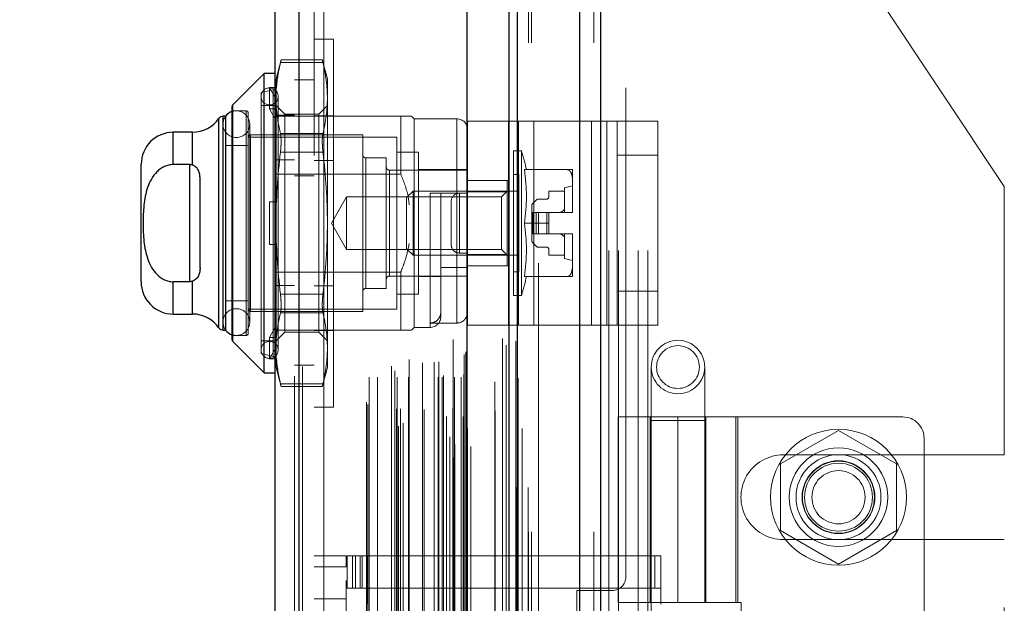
# Model space of a CAD drawing. Header units: inches. Extents: x 0.2 to 10.8, y 0.2 to 8.2.
# Tile 131 of 145: x 5.871 to 6.072, y 4.767 to 4.886. Entities that reach past the tile are written whole.
import ezdxf

# ---------------------------------------------------------------- set-up
doc = ezdxf.new("R2010")
doc.units = ezdxf.units.IN
doc.header["$MEASUREMENT"] = 0
doc.linetypes.add('HIDDEN', pattern=[0.07500000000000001, 0.05, -0.025])
doc.layers.add('DIMENSIONS', color=140, linetype='Continuous')
doc.styles.add('SLDTEXTSTYLE0', font='TXT', dxfattribs={"width": 0.7})
doc.dimstyles.new('SLDDIMSTYLE0', dxfattribs={"dimtxt": 0.0849609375, "dimasz": 0.13, "dimexe": 0, "dimexo": 0.0625, "dimgap": 0.021240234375, "dimtad": 0, "dimtih": 1, "dimtoh": 1, "dimlfac": 18, "dimrnd": 1e-09, "dimzin": 12, "dimdsep": 46, "dimtxsty": 'SLDTEXTSTYLE0', "dimsah": 1, "dimcen": 0.09, "dimadec": 0, "dimazin": 3, "dimtfac": 1, "dimtofl": 0, "dimtmove": 0, "dimatfit": 3, "dimfxl": 0, "dimfrac": 2, "dimtolj": 1, "dimtzin": 12, "dimarcsym": 0})

# ---------------------------------------------------------------- blocks, each defined once
blk = doc.blocks.new('_D_18')
at = {"layer": 'DIMENSIONS'}
for p, q in [((5.941035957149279, 4.907140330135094), (5.512801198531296, 4.907140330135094)), ((5.637801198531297, 4.907140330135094), (5.637801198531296, 4.093878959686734)), ((5.476227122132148, 3.939828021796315), (5.447697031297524, 3.939828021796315)), ((5.447697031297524, 3.939828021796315), (5.447697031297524, 3.804797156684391)), ((5.799375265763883, 3.939828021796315), (5.827905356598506, 3.939828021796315)), ((5.827905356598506, 3.939828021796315), (5.827905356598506, 3.804797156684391)), ((5.447697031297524, 3.804797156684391), (5.476227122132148, 3.804797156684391)), ((5.827905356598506, 3.804797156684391), (5.799375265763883, 3.804797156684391)), ((5.637801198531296, 3.213584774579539), (5.637801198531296, 3.785777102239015)), ((5.941035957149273, 3.213584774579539), (5.512801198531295, 3.213584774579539))]:
    blk.add_line(p, q, dxfattribs=at)
for points in [[(5.637801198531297, 4.907140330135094), (5.617801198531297, 4.777140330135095), (5.657801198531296, 4.777140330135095)], [(5.637801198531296, 3.213584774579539), (5.657801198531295, 3.343584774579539), (5.617801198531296, 3.343584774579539)]]:
    blk.add_solid(points, dxfattribs=at)
at = {"layer": 'DIMENSIONS', "char_height": 0.08333333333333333, "attachment_point": 1, "style": 'SLDTEXTSTYLE0'}
for s, insert in [('30.48', (5.476227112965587, 4.066270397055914)), ('774.3', (5.476227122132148, 3.912219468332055))]:
    blk.add_mtext(s, dxfattribs=dict(at, insert=insert))
blk = doc.blocks.new('_D_19')
at = {"layer": 'DIMENSIONS'}
for p, q in [((5.920647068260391, 4.983973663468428), (5.139392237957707, 4.983973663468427)), ((5.264392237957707, 4.983973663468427), (5.264392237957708, 4.566917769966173)), ((5.102818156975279, 4.436786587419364), (5.074288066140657, 4.436786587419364)), ((5.074288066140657, 4.436786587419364), (5.074288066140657, 4.301755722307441)), ((5.425966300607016, 4.436786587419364), (5.454496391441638, 4.436786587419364)), ((5.454496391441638, 4.436786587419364), (5.454496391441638, 4.301755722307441)), ((5.074288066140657, 4.301755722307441), (5.102818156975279, 4.301755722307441)), ((5.454496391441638, 4.301755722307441), (5.425966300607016, 4.301755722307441)), ((5.26439223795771, 3.136695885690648), (5.264392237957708, 4.147704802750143)), ((5.920647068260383, 3.13669588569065), (5.139392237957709, 3.136695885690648))]:
    blk.add_line(p, q, dxfattribs=at)
for points in [[(5.264392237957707, 4.983973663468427), (5.244392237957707, 4.853973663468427), (5.284392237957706, 4.853973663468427)], [(5.26439223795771, 3.136695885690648), (5.28439223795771, 3.266695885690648), (5.244392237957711, 3.266695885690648)]]:
    blk.add_solid(points, dxfattribs=at)
at = {"layer": 'DIMENSIONS', "char_height": 0.08333333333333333, "attachment_point": 1, "style": 'SLDTEXTSTYLE0'}
for s, insert in [('33.25', (5.102818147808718, 4.563228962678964)), ('844.6', (5.102818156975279, 4.409178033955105)), ('OPENING', (5.002355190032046, 4.255127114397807))]:
    blk.add_mtext(s, dxfattribs=dict(at, insert=insert))

msp = doc.modelspace()

# ---------------------------------------------------------------- linework, layer by layer
at = {"color": 7, "linetype": 'Continuous', "lineweight": 25}
for p, q in [((5.989364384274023, 5.045637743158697), (5.989364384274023, 3.081751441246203)), ((5.985121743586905, 3.081751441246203), (5.985121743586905, 5.044850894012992)), ((5.972404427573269, 3.081751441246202), (5.972404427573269, 5.038868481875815)), ((5.97064706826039, 3.081751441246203), (5.97064706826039, 5.038695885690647)), ((5.962111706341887, 3.099154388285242), (5.962111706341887, 5.021559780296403)), ((5.927764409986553, 3.105210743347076), (5.927764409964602, 5.015503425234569)), ((5.922806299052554, 5.013539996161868), (5.922806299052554, 3.107174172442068)), ((5.920619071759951, 4.87547085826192), (5.914185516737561, 4.869037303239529)), ((5.922806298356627, 4.87547085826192), (5.920619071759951, 4.87547085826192)), ((5.920619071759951, 4.814228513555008), (5.920619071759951, 4.87547085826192)), ((5.914057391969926, 4.8209713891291), (5.914057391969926, 4.868727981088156)), ((5.914185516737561, 4.820662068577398), (5.914185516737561, 4.869037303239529)), ((5.911353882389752, 4.823446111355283), (5.911353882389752, 4.866253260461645)), ((5.91272537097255, 4.866721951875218), (5.912251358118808, 4.866721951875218)), ((5.912251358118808, 4.82297741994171), (5.912251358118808, 4.866721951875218)), ((5.912745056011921, 4.82297741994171), (5.912745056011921, 4.866721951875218)), ((5.90596902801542, 4.863441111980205), (5.902027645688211, 4.863441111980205)), ((5.902027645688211, 4.856829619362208), (5.902027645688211, 4.863441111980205)), ((5.90596902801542, 4.856707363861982), (5.90596902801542, 4.863441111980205)), ((5.895465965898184, 4.832819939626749), (5.895465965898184, 4.856879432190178)), ((5.905308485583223, 4.856829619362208), (5.902027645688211, 4.856829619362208)), ((5.905308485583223, 4.856829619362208), (5.905308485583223, 4.83286975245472)), ((5.907495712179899, 4.835724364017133), (5.907495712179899, 4.853975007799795)), ((5.905308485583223, 4.83286975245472), (5.902027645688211, 4.83286975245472)), ((5.902027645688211, 4.826258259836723), (5.902027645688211, 4.83286975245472)), ((5.90596902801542, 4.826258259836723), (5.90596902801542, 4.832992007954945)), ((5.902027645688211, 4.826258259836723), (5.90596902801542, 4.826258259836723)), ((5.912251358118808, 4.82297741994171), (5.91272537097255, 4.82297741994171)), ((5.914185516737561, 4.820662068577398), (5.920619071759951, 4.814228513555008)), ((5.920619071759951, 4.814228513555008), (5.922806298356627, 4.814228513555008))]:
    msp.add_line(p, q, dxfattribs=at)
at = {"color": 7, "linetype": 'HIDDEN', "lineweight": 18}
for p, q in [((5.989364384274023, 5.045637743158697), (5.989364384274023, 3.081751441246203)), ((5.989364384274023, 3.081751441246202), (5.989364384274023, 5.045637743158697)), ((5.989364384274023, 3.081751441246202), (5.989364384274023, 5.045637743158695)), ((5.985121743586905, 3.081751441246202), (5.985121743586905, 5.04485089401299)), ((5.987950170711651, 3.081751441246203), (5.987950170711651, 5.044850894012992)), ((5.987950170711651, 3.081751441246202), (5.987950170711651, 5.04485089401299)), ((5.972404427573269, 3.081751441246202), (5.972404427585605, 5.038868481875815)), ((5.975232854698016, 3.081751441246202), (5.975232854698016, 5.038868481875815)), ((5.975232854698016, 3.081751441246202), (5.975232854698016, 5.038868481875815)), ((5.974647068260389, 3.081751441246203), (5.974647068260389, 5.038695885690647)), ((5.972234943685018, 3.090840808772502), (5.972234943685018, 5.029873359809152)), ((5.959294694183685, 3.096931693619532), (5.959294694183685, 5.023782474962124)), ((5.959294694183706, 3.096931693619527), (5.959294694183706, 5.023782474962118)), ((5.959238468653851, 5.021053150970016), (5.959238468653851, 3.099661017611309)), ((5.959578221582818, 3.099601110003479), (5.959578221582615, 5.021113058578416)), ((5.962806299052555, 3.09915438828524), (5.962806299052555, 5.021559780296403)), ((5.957869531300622, 3.100310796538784), (5.957869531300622, 5.020403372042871)), ((5.958531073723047, 3.10114738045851), (5.958531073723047, 5.019592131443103)), ((5.970064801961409, 5.019903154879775), (5.970064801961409, 3.100818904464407)), ((5.948086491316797, 3.103353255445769), (5.948086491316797, 5.017360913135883)), ((5.949040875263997, 3.103969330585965), (5.949040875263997, 5.016742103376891)), ((5.961861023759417, 3.103453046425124), (5.961861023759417, 5.017261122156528)), ((5.961861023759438, 3.103453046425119), (5.961861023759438, 5.017261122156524)), ((5.962162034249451, 3.102810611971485), (5.962162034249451, 5.017903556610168)), ((5.962179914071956, 3.102950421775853), (5.962179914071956, 5.017763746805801)), ((5.973306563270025, 3.102838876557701), (5.973306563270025, 5.017867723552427)), ((5.927764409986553, 5.015503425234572), (5.927764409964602, 3.105210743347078)), ((5.92845900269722, 3.105210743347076), (5.928459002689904, 5.015503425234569)), ((5.92845900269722, 5.015503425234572), (5.928459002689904, 3.105210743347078)), ((5.956270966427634, 5.016467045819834), (5.956270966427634, 3.104252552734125)), ((5.957848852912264, 3.105342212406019), (5.957848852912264, 5.015371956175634)), ((5.926806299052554, 5.013539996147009), (5.926806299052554, 3.107174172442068)), ((5.941798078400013, 3.107756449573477), (5.941798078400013, 5.012957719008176)), ((5.947299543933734, 5.014672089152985), (5.947299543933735, 3.106039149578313)), ((5.948476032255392, 3.106888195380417), (5.948476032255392, 5.013825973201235)), ((5.941509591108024, 3.108243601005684), (5.941509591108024, 5.012470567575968)), ((5.967773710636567, 5.012369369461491), (5.967773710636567, 3.108328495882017)), ((5.942065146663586, 3.113388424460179), (5.942065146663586, 5.007325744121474)), ((5.942065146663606, 3.113388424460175), (5.942065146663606, 5.007325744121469)), ((5.943753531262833, 3.113388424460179), (5.943753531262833, 5.007325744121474)), ((5.947635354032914, 5.006883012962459), (5.947635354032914, 3.113831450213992)), ((5.947776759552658, 3.113388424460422), (5.947776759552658, 5.007325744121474)), ((5.950073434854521, 3.113388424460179), (5.950073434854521, 5.007325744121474)), ((5.953321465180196, 5.006723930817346), (5.953321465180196, 3.113988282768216)), ((5.956187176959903, 3.113388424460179), (5.956187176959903, 5.007325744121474)), ((5.956969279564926, 5.007325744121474), (5.956969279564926, 3.113388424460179)), ((5.956969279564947, 3.113388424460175), (5.956969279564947, 5.007325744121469)), ((5.957247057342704, 3.113666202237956), (5.957247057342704, 5.007047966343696)), ((5.959191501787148, 5.007047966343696), (5.959191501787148, 3.113666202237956)), ((5.959469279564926, 3.113388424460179), (5.959469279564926, 5.007325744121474)), ((5.959469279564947, 5.007325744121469), (5.959469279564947, 3.113388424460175)), ((5.96085169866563, 3.113388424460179), (5.96085169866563, 5.007325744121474)), ((5.960851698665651, 3.113388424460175), (5.960851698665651, 5.007325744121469)), ((5.96141372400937, 3.113943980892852), (5.96141372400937, 5.006770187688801)), ((5.961413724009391, 3.113943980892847), (5.961413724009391, 5.006770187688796)), ((5.972525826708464, 3.113134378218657), (5.972525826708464, 5.007579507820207)), ((5.946625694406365, 3.115632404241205), (5.946625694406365, 5.005081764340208)), ((5.961250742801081, 5.005329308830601), (5.961250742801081, 3.115384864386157)), ((5.950252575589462, 3.116991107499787), (5.950252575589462, 5.00372791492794)), ((5.952956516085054, 3.116251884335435), (5.952956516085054, 5.004462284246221)), ((5.952956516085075, 3.11625188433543), (5.952956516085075, 5.004462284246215)), ((5.955326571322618, 3.116415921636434), (5.955326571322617, 5.004297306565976)), ((5.961460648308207, 3.117997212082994), (5.961460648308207, 5.002716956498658)), ((5.961460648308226, 3.117997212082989), (5.961460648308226, 5.002716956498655)), ((5.961825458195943, 3.118512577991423), (5.961825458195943, 5.002201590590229)), ((5.961825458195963, 3.118512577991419), (5.961825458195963, 5.002201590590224)), ((5.969286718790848, 3.121239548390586), (5.969286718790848, 4.999474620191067)), ((5.972042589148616, 3.120720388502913), (5.972042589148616, 4.999970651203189)), ((5.976647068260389, 3.136695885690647), (5.976647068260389, 4.983973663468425)), ((5.976647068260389, 3.136695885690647), (5.976647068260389, 4.983973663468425)), ((5.976647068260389, 3.136695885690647), (5.976647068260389, 4.983973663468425)), ((5.976647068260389, 3.136695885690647), (5.976647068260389, 4.983973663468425)), ((5.994535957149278, 4.772501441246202), (5.994535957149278, 4.983973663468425)), ((5.930806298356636, 4.958662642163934), (5.930806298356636, 3.162051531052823)), ((5.932806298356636, 4.958662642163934), (5.932806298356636, 3.162051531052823)), ((5.932806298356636, 4.958662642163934), (5.932806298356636, 3.162051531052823)), ((5.932806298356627, 3.162051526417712), (5.932806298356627, 4.958662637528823)), ((5.932806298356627, 3.162051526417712), (5.932806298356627, 4.958662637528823)), ((5.991035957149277, 4.539251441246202), (5.991035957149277, 4.907140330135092)), ((5.991035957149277, 4.539251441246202), (5.991035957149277, 4.907140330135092)), ((5.993035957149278, 4.539251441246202), (5.993035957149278, 4.907140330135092)), ((5.997035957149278, 4.539251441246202), (5.997035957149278, 4.907140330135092)), ((5.999035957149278, 4.539251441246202), (5.999035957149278, 4.907140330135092)), ((5.999035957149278, 4.539251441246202), (5.999035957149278, 4.907140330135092)), ((6.071869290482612, 4.852313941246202), (6.035452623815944, 4.907140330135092)), ((5.934806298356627, 4.882460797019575), (5.930806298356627, 4.882460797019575)), ((5.934806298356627, 4.882460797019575), (5.934806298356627, 4.807238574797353)), ((5.924067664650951, 4.878268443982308), (5.923025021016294, 4.874377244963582)), ((5.932494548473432, 4.878268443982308), (5.924054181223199, 4.878268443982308)), ((5.933523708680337, 4.874377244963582), (5.93248106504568, 4.878268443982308)), ((5.923930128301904, 4.877682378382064), (5.932618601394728, 4.877682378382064)), ((5.923930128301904, 4.877682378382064), (5.932618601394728, 4.877682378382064)), ((5.923025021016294, 4.872326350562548), (5.923025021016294, 4.874377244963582)), ((5.930806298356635, 4.874134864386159), (5.926806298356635, 4.874134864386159)), ((5.933523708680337, 4.870421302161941), (5.933523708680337, 4.874377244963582)), ((5.922467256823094, 4.872112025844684), (5.919962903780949, 4.871533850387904)), ((5.92171268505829, 4.868234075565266), (5.92171268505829, 4.872608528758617)), ((5.92171268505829, 4.872608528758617), (5.923111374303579, 4.872608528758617)), ((5.923025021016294, 4.870146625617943), (5.92171268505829, 4.872608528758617)), ((5.922467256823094, 4.817587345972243), (5.922467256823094, 4.872013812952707)), ((5.923111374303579, 4.872608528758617), (5.923025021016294, 4.872326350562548)), ((5.923025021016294, 4.872326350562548), (5.923025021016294, 4.870146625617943)), ((5.919962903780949, 4.818165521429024), (5.919962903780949, 4.871533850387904)), ((5.923025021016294, 4.870146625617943), (5.923025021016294, 4.867951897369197)), ((5.923462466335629, 4.81893105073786), (5.923462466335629, 4.870768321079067)), ((5.933523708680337, 4.844849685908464), (5.933523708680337, 4.870421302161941)), ((5.916900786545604, 4.867815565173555), (5.914057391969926, 4.867815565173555)), ((5.914185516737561, 4.869037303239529), (5.914185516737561, 4.820662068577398)), ((5.916900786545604, 4.821883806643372), (5.916900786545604, 4.867815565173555)), ((5.922806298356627, 4.868909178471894), (5.919962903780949, 4.868909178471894)), ((5.92171268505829, 4.868234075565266), (5.923111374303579, 4.868234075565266)), ((5.923025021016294, 4.865772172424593), (5.92171268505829, 4.868234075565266)), ((5.924801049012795, 4.867133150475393), (5.923025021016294, 4.868909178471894)), ((5.923111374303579, 4.868234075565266), (5.923025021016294, 4.867951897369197)), ((5.923025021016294, 4.844849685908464), (5.923025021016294, 4.867951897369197)), ((5.933523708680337, 4.868909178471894), (5.931747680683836, 4.867133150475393)), ((5.911353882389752, 4.866253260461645), (5.911353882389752, 4.823446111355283)), ((5.912251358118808, 4.866721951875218), (5.912251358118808, 4.82297741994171)), ((5.912745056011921, 4.866721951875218), (5.91272537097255, 4.866721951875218)), ((5.917338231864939, 4.822321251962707), (5.917338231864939, 4.86737811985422)), ((5.948506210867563, 4.866721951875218), (5.922806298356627, 4.866721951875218)), ((5.926806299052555, 4.866921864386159), (5.922806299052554, 4.866921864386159)), ((5.924801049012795, 4.864147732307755), (5.924801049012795, 4.867133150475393)), ((5.931747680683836, 4.867133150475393), (5.924801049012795, 4.867133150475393)), ((5.934806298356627, 4.866821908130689), (5.930806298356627, 4.866821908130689)), ((5.931747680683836, 4.864147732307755), (5.931747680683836, 4.867133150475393)), ((5.948506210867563, 4.85487281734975), (5.948506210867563, 4.866721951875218)), ((5.951240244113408, 4.866175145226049), (5.950693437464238, 4.866721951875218)), ((5.951240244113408, 4.823524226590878), (5.951240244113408, 4.866175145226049)), ((5.959989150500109, 4.866175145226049), (5.951240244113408, 4.866175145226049)), ((5.959989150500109, 4.824422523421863), (5.959989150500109, 4.86607470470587)), ((5.912178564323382, 4.865081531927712), (5.912178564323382, 4.824617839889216)), ((5.91764663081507, 4.824617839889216), (5.91764663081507, 4.865081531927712)), ((5.924801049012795, 4.822566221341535), (5.924801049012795, 4.864147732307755)), ((5.931747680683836, 4.822566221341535), (5.931747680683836, 4.864147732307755)), ((5.962176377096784, 4.824017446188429), (5.962176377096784, 4.865684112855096)), ((5.962176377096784, 4.865684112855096), (5.972594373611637, 4.865684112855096)), ((5.970509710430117, 4.824017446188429), (5.970509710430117, 4.865684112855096)), ((5.972594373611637, 4.824017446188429), (5.972594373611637, 4.865684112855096)), ((5.972594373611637, 4.865684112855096), (5.987522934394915, 4.865684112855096)), ((5.975718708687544, 4.824017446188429), (5.975718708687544, 4.865684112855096)), ((5.987522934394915, 4.824017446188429), (5.987522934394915, 4.865684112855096)), ((5.987522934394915, 4.865684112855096), (5.99273193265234, 4.865684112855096)), ((5.990647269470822, 4.824017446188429), (5.990647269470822, 4.865684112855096)), ((5.99273193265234, 4.865684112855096), (6.001065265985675, 4.865684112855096)), ((5.99273193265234, 4.858739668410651), (5.99273193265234, 4.865684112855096)), ((6.001065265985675, 4.865684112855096), (6.001065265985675, 4.858739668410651)), ((5.902027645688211, 4.863441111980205), (5.902027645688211, 4.856829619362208)), ((5.90596902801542, 4.863441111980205), (5.90596902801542, 4.856707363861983)), ((5.947740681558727, 4.862456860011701), (5.917338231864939, 4.862456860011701)), ((5.917775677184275, 4.826805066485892), (5.917775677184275, 4.862894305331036)), ((5.940741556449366, 4.862894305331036), (5.917775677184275, 4.862894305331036)), ((5.923930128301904, 4.863160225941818), (5.932618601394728, 4.863160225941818)), ((5.923930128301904, 4.863160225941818), (5.932618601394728, 4.863160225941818)), ((5.940741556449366, 4.826805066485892), (5.940741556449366, 4.862894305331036)), ((5.947740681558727, 4.827242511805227), (5.947740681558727, 4.862456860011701)), ((5.917338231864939, 4.86070707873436), (5.912745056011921, 4.86070707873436)), ((5.926806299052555, 4.857782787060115), (5.922806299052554, 4.857782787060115)), ((5.923930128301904, 4.859371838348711), (5.932618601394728, 4.859371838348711)), ((5.923930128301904, 4.85937183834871), (5.932618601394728, 4.85937183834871)), ((5.941397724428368, 4.831507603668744), (5.941397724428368, 4.858191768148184)), ((5.945553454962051, 4.858191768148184), (5.941397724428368, 4.858191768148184)), ((5.945553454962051, 4.831507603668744), (5.945553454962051, 4.858191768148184)), ((5.952115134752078, 4.859394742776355), (5.947740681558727, 4.859394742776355)), ((5.952115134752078, 4.830304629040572), (5.952115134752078, 4.859394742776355)), ((5.971581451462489, 4.830085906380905), (5.971581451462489, 4.859613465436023)), ((5.973209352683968, 4.859613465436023), (5.971581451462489, 4.859613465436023)), ((5.973209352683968, 4.830085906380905), (5.973209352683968, 4.859613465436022)), ((5.99273193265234, 4.858739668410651), (6.001065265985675, 4.858739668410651)), ((5.99273193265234, 4.830961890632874), (5.99273193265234, 4.858739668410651)), ((6.001065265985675, 4.830961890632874), (6.001065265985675, 4.858739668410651)), ((5.905308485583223, 4.856829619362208), (5.905308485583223, 4.83286975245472)), ((5.934806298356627, 4.857682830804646), (5.930806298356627, 4.857682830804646)), ((5.962176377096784, 4.855785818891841), (5.952115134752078, 4.855785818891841)), ((5.973802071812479, 4.855785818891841), (5.982559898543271, 4.855785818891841)), ((5.983611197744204, 4.853495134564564), (5.983611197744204, 4.855785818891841)), ((5.948506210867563, 4.85487281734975), (5.922806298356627, 4.85487281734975)), ((5.930806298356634, 4.854495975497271), (5.926806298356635, 4.854495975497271)), ((5.962176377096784, 4.855676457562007), (5.946209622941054, 4.855676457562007)), ((5.946209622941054, 4.834022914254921), (5.946209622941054, 4.855575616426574)), ((5.972675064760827, 4.854801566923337), (5.971581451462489, 4.854801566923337)), ((5.972675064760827, 4.834897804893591), (5.972675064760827, 4.854801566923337)), ((5.962176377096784, 4.853600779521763), (5.970509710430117, 4.853600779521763)), ((5.970269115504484, 4.853598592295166), (5.962176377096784, 4.853598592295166)), ((5.970269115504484, 4.851227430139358), (5.970269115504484, 4.853598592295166)), ((5.983611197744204, 4.852504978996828), (5.981970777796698, 4.852067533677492)), ((5.981970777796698, 4.847036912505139), (5.981970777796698, 4.852067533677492)), ((5.983611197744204, 4.847140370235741), (5.983611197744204, 4.853495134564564)), ((6.071869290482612, 4.797487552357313), (6.071869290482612, 4.852313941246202)), ((5.937462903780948, 4.85022698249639), (5.934358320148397, 4.844849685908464)), ((5.937462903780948, 4.839472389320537), (5.937462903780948, 4.85022698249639)), ((5.969084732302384, 4.85022698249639), (5.937462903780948, 4.85022698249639)), ((5.951051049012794, 4.85141136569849), (5.949709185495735, 4.850069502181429)), ((5.949709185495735, 4.839629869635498), (5.949709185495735, 4.850069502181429)), ((5.951051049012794, 4.838288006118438), (5.951051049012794, 4.85141136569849)), ((5.972675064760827, 4.85141136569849), (5.951051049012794, 4.85141136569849)), ((5.95452108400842, 4.850973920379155), (5.95452108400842, 4.823621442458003)), ((5.959989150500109, 4.850973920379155), (5.95452108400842, 4.850973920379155)), ((5.956708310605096, 4.825711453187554), (5.956708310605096, 4.850973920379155)), ((5.960509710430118, 4.850961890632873), (5.960509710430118, 4.838739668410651)), ((5.960509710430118, 4.850961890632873), (5.962176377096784, 4.850961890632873)), ((5.960509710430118, 4.838739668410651), (5.960509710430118, 4.850961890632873)), ((5.970269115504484, 4.851227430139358), (5.962176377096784, 4.851227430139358)), ((5.970269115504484, 4.85141136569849), (5.969084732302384, 4.85022698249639)), ((5.969084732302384, 4.839472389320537), (5.969084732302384, 4.85022698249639)), ((5.970269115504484, 4.83847194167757), (5.970269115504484, 4.851227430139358)), ((5.978361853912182, 4.849770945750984), (5.976665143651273, 4.849770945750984)), ((5.978799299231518, 4.85141136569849), (5.978799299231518, 4.850208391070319)), ((5.981970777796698, 4.85141136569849), (5.978799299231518, 4.85141136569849)), ((5.92171268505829, 4.840475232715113), (5.92171268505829, 4.849224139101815)), ((5.92171268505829, 4.849224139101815), (5.923025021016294, 4.849224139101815)), ((5.923111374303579, 4.849224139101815), (5.923025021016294, 4.849224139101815)), ((5.958843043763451, 4.849295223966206), (5.958843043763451, 4.840406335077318)), ((5.975299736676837, 4.848405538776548), (5.975299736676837, 4.847036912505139)), ((5.976201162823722, 4.849578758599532), (5.97549192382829, 4.848869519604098)), ((5.975299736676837, 4.847036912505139), (5.975299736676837, 4.842662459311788)), ((5.97549192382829, 4.847036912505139), (5.975299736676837, 4.847036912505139)), ((5.976201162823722, 4.847036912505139), (5.97549192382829, 4.847036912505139)), ((5.97549192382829, 4.847036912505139), (5.97549192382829, 4.842662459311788)), ((5.97549192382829, 4.847036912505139), (5.97549192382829, 4.842662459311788)), ((5.976665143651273, 4.847036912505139), (5.976201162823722, 4.847036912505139)), ((5.976201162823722, 4.847036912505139), (5.976201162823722, 4.842662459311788)), ((5.976201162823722, 4.847036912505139), (5.976201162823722, 4.842662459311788)), ((5.976665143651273, 4.847036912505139), (5.976665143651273, 4.842662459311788)), ((5.978361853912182, 4.847036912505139), (5.976665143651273, 4.847036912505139)), ((5.976665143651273, 4.847036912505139), (5.976665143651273, 4.842662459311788)), ((5.978361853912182, 4.847036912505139), (5.978361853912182, 4.842662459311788)), ((5.978799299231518, 4.847036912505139), (5.978361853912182, 4.847036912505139)), ((5.978361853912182, 4.847036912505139), (5.978361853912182, 4.842662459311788)), ((5.978799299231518, 4.847036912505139), (5.983610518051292, 4.847036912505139)), ((5.978799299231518, 4.844849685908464), (5.978799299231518, 4.847036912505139)), ((5.983610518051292, 4.847036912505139), (5.983611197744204, 4.847036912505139)), ((5.983611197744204, 4.847036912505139), (5.983611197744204, 4.847140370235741)), ((5.923025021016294, 4.821747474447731), (5.923025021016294, 4.844849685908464)), ((5.933523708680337, 4.819278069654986), (5.933523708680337, 4.844849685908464)), ((5.934358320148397, 4.844849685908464), (5.937462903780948, 4.839472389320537)), ((5.973802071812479, 4.844849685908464), (5.978799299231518, 4.844849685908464)), ((5.978799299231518, 4.844849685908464), (5.978799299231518, 4.842662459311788)), ((5.97549192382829, 4.842662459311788), (5.975299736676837, 4.842662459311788)), ((5.975299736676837, 4.842662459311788), (5.975299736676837, 4.841293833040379)), ((5.976201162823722, 4.842662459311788), (5.97549192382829, 4.842662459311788)), ((5.976665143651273, 4.842662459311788), (5.976201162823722, 4.842662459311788)), ((5.978361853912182, 4.842662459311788), (5.976665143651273, 4.842662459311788)), ((5.978799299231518, 4.842662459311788), (5.978361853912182, 4.842662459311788)), ((5.978799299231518, 4.842662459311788), (5.983610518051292, 4.842662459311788)), ((5.981970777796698, 4.837631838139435), (5.981970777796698, 4.842662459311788)), ((5.983610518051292, 4.842662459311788), (5.983611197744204, 4.842662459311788)), ((5.983611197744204, 4.842559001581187), (5.983611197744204, 4.842662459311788)), ((5.983611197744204, 4.836204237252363), (5.983611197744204, 4.842559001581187)), ((5.92171268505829, 4.840475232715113), (5.923025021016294, 4.840475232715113)), ((5.923111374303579, 4.840475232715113), (5.923025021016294, 4.840475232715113)), ((5.949709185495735, 4.839629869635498), (5.951051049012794, 4.838288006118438)), ((5.97549192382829, 4.840829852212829), (5.976201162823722, 4.840120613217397)), ((5.976665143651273, 4.839928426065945), (5.978361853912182, 4.839928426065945)), ((5.937462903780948, 4.839472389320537), (5.969084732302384, 4.839472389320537)), ((5.951051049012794, 4.838288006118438), (5.972675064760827, 4.838288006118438)), ((5.960509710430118, 4.838739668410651), (5.962176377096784, 4.838739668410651)), ((5.970269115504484, 4.83847194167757), (5.962176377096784, 4.83847194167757)), ((5.969084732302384, 4.839472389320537), (5.970269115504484, 4.838288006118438)), ((5.970269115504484, 4.836100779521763), (5.970269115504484, 4.83847194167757)), ((5.978799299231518, 4.839490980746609), (5.978799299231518, 4.838288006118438)), ((5.978799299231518, 4.838288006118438), (5.981970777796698, 4.838288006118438)), ((5.981970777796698, 4.837631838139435), (5.983611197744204, 4.837194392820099)), ((5.962176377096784, 4.835789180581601), (5.956708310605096, 4.835789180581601)), ((5.962176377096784, 4.836100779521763), (5.970509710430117, 4.836100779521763)), ((5.983611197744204, 4.833913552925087), (5.983611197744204, 4.836204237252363)), ((5.948506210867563, 4.834826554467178), (5.922806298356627, 4.834826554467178)), ((5.946209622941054, 4.834022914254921), (5.962176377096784, 4.834022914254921)), ((5.948506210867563, 4.82297741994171), (5.948506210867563, 4.834826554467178)), ((5.952115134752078, 4.833913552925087), (5.956708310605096, 4.833913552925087)), ((5.971581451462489, 4.834897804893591), (5.972675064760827, 4.834897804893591)), ((5.973802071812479, 4.833913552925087), (5.982559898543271, 4.833913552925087)), ((5.902027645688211, 4.83286975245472), (5.902027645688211, 4.826258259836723)), ((5.90596902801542, 4.832992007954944), (5.90596902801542, 4.826258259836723)), ((5.926806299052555, 4.832116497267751), (5.922806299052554, 4.832116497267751)), ((5.934806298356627, 4.832016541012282), (5.930806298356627, 4.832016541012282)), ((5.923930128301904, 4.830327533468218), (5.932618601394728, 4.830327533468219)), ((5.923930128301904, 4.830327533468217), (5.932618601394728, 4.830327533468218)), ((5.941397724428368, 4.831507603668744), (5.945553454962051, 4.831507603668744)), ((5.947740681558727, 4.830304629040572), (5.952115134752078, 4.830304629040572)), ((5.971581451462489, 4.830085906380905), (5.973209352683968, 4.830085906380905)), ((5.99273193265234, 4.830961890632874), (6.001065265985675, 4.830961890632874)), ((5.99273193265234, 4.824017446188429), (5.99273193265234, 4.830961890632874)), ((6.001065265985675, 4.830961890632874), (6.001065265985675, 4.824017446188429)), ((5.912745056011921, 4.828992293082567), (5.917338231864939, 4.828992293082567)), ((5.917338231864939, 4.827242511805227), (5.947740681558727, 4.827242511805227)), ((5.917775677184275, 4.826805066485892), (5.940741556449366, 4.826805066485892)), ((5.923930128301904, 4.82653914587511), (5.932618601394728, 4.82653914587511)), ((5.923930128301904, 4.82653914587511), (5.932618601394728, 4.82653914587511)), ((5.92171268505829, 4.821465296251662), (5.923025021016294, 4.823927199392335)), ((5.950693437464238, 4.82297741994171), (5.951240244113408, 4.823524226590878)), ((5.951240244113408, 4.823524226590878), (5.95452108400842, 4.823524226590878)), ((5.959989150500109, 4.824422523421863), (5.95452108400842, 4.824422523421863)), ((5.962176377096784, 4.824017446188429), (5.972594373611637, 4.824017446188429)), ((5.972594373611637, 4.824017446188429), (5.987522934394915, 4.824017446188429)), ((5.987522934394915, 4.824017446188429), (5.99273193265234, 4.824017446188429)), ((5.99273193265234, 4.824017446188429), (6.001065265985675, 4.824017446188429)), ((5.91272537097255, 4.82297741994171), (5.912745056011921, 4.82297741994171)), ((5.914057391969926, 4.821883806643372), (5.916900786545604, 4.821883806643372)), ((5.926806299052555, 4.822977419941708), (5.922806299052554, 4.822977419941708)), ((5.923025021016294, 4.820790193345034), (5.924801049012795, 4.822566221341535)), ((5.923111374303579, 4.821465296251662), (5.923025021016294, 4.821747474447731)), ((5.923025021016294, 4.821747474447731), (5.923025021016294, 4.819552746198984)), ((5.924801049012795, 4.822566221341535), (5.931747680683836, 4.822566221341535)), ((5.948506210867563, 4.82297741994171), (5.926806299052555, 4.82297741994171)), ((5.934806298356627, 4.822877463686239), (5.930806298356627, 4.822877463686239)), ((5.931747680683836, 4.822566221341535), (5.933523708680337, 4.820790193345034)), ((5.919962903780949, 4.820790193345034), (5.922806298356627, 4.820790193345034)), ((5.923111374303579, 4.821465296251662), (5.92171268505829, 4.821465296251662)), ((5.92171268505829, 4.821465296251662), (5.92171268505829, 4.817090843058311)), ((5.92171268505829, 4.817090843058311), (5.923025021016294, 4.819552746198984)), ((5.923025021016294, 4.81737302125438), (5.923025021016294, 4.819552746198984)), ((5.919962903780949, 4.818165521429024), (5.922467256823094, 4.817587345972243)), ((5.933523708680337, 4.815322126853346), (5.933523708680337, 4.819278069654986)), ((5.923111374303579, 4.817090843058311), (5.92171268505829, 4.817090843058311)), ((5.923111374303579, 4.817090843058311), (5.923025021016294, 4.81737302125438)), ((5.923025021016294, 4.815322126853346), (5.923025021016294, 4.81737302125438)), ((5.926806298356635, 4.815801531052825), (5.930806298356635, 4.815801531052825)), ((5.923025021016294, 4.815322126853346), (5.924067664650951, 4.811430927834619)), ((5.93248106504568, 4.811430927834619), (5.933523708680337, 4.815322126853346)), ((5.999703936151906, 4.815423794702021), (5.999703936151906, 4.804487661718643)), ((6.010640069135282, 4.804487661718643), (6.010640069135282, 4.815423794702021)), ((5.923930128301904, 4.812016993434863), (5.932618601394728, 4.812016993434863)), ((5.923930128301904, 4.812016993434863), (5.932618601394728, 4.812016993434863)), ((5.924054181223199, 4.811430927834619), (5.932494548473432, 4.811430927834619)), ((5.930806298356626, 4.807238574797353), (5.934806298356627, 4.807238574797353)), ((5.992923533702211, 4.805222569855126), (6.017420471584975, 4.805222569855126)), ((5.992923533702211, 4.805222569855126), (5.992923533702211, 4.767274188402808)), ((5.999485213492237, 4.805222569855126), (5.999485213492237, 4.767274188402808)), ((6.010640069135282, 4.804487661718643), (5.999703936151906, 4.804487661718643)), ((5.999703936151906, 4.804487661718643), (5.999703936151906, 4.640445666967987)), ((6.005172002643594, 4.805222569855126), (6.005172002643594, 4.767274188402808)), ((6.005172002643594, 4.767274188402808), (6.005172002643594, 4.805222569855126)), ((6.010640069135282, 4.640445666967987), (6.010640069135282, 4.804487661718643)), ((6.010665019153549, 4.805222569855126), (6.010665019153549, 4.767274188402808)), ((6.010858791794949, 4.767274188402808), (6.010858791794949, 4.805222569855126)), ((6.017003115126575, 4.767274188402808), (6.017003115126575, 4.805222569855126)), ((6.051103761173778, 4.805222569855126), (6.017420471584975, 4.805222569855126)), ((6.017420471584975, 4.767274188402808), (6.017420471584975, 4.805222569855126)), ((6.037980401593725, 4.802470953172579), (6.026147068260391, 4.795638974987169)), ((6.049813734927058, 4.795638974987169), (6.037980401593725, 4.802470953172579)), ((6.055478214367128, 4.800848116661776), (6.055478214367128, 4.645555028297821)), ((6.026730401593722, 4.797487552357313), (6.071869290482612, 4.797487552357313)), ((6.026147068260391, 4.795638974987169), (6.026147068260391, 4.781975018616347)), ((6.049813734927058, 4.781975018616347), (6.049813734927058, 4.795638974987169)), ((6.026147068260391, 4.781975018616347), (6.037980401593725, 4.775143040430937)), ((6.037980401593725, 4.775143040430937), (6.049813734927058, 4.781975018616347)), ((6.026730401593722, 4.780126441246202), (6.071869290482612, 4.780126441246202)), ((6.071869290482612, 4.666265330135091), (6.071869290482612, 4.780126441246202)), ((5.93080629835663, 4.776788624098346), (5.937367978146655, 4.776788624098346)), ((5.937367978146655, 4.776788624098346), (5.937367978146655, 4.77460139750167)), ((5.937586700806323, 4.77022694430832), (5.937586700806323, 4.776788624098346)), ((5.937586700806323, 4.776788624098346), (5.938680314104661, 4.776788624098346)), ((5.938680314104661, 4.77022694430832), (5.938680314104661, 4.776788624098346)), ((5.939249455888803, 4.776788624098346), (5.938680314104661, 4.776788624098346)), ((5.938680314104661, 4.77022694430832), (5.938680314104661, 4.776788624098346)), ((5.939249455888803, 4.77022694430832), (5.939249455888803, 4.776788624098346)), ((5.939249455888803, 4.776788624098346), (5.940241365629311, 4.776788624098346)), ((5.940241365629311, 4.77022694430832), (5.940241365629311, 4.776788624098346)), ((6.000477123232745, 4.776788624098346), (5.940241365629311, 4.776788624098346)), ((5.940648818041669, 4.776788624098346), (5.940648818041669, 4.77022694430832)), ((5.941742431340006, 4.776788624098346), (5.941742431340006, 4.77022694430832)), ((6.000477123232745, 4.77022694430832), (6.000477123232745, 4.776788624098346)), ((6.000477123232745, 4.776788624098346), (6.001672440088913, 4.776788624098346)), ((6.001672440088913, 4.77022694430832), (6.001672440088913, 4.776788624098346)), ((5.93080629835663, 4.77460139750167), (5.937367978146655, 4.77460139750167)), ((5.93080629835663, 4.77460139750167), (5.937367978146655, 4.77460139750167)), ((5.937367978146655, 4.671801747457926), (5.937367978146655, 4.77460139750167)), ((5.938680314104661, 4.77022694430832), (5.937586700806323, 4.77022694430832)), ((5.939249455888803, 4.77022694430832), (5.938680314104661, 4.77022694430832)), ((5.940241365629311, 4.77022694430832), (5.939249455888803, 4.77022694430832)), ((6.000477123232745, 4.77022694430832), (5.940241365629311, 4.77022694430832)), ((5.941742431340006, 4.77022694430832), (5.941742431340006, 4.766946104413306)), ((5.984535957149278, 4.676668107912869), (5.984535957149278, 4.769723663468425)), ((5.984535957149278, 4.769723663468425), (5.991758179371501, 4.769723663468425)), ((6.001672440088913, 4.77022694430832), (6.000477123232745, 4.77022694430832)), ((6.001672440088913, 4.77022694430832), (6.001672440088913, 4.766946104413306)), ((5.937367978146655, 4.768039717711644), (5.93080629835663, 4.768039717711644)), ((6.017420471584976, 4.767274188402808), (5.992923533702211, 4.767274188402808)), ((6.017420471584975, 4.767274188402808), (6.018096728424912, 4.767274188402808)), ((6.018096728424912, 4.767274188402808), (6.018096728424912, 4.679128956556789))]:
    msp.add_line(p, q, dxfattribs=at)
at = {"color": 7, "linetype": 'HIDDEN', "lineweight": 18, "flags": 128}
for points in [[(5.974573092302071, 3.090800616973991), (5.974573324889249, 4.040747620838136), (5.974573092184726, 5.029910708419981)], [(5.974573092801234, 3.0908028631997), (5.974573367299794, 4.052680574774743), (5.974573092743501, 5.0299114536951)], [(5.973306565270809, 3.102831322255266), (5.973306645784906, 4.08049327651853), (5.973306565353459, 5.017884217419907)], [(5.972525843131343, 3.113145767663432), (5.972526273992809, 4.021134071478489), (5.972525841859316, 5.007580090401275)], [(5.967781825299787, 5.006442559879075), (5.967781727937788, 4.068021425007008), (5.967781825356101, 3.114270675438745)], [(5.967781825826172, 5.006444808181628), (5.967781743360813, 4.079964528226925), (5.967781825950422, 3.114270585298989)], [(5.91272537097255, 4.866721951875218), (5.912386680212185, 4.866127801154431), (5.912178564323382, 4.865081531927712)], [(5.912178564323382, 4.824617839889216), (5.912386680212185, 4.823571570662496), (5.91272537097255, 4.82297741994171)]]:
    msp.add_lwpolyline(points, dxfattribs=at)
at = {"color": 7, "linetype": 'HIDDEN', "lineweight": 18}
for centre, radius in [((6.005172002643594, 4.815423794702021), 0.005468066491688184), ((6.005172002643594, 4.815423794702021), 0.004374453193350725), ((6.037980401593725, 4.788806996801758), 0.01388888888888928), ((6.037980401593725, 4.788818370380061), 0.0100612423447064), ((6.037980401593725, 4.788806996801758), 0.008680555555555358), ((6.037980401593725, 4.788818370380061), 0.007436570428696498), ((6.037980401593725, 4.788806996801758), 0.00736111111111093), ((6.037980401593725, 4.788806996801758), 0.006944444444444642), ((6.037980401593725, 4.788806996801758), 0.005441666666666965)]:
    msp.add_circle(centre, radius, dxfattribs=at)
for centre, radius, start, end in [((5.92171268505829, 4.870768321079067), 0.001749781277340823, 0, 180), ((5.922368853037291, 4.872538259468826), 0.0004374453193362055, 283.0000000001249, 359.9999999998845), ((5.92171268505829, 4.870768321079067), 0.001749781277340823, 180, 0), ((5.914912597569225, 4.865081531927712), 0.002734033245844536, 0, 108.2280527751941), ((5.916900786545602, 4.867378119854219), 0.00043744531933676, 2.326639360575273e-10, 89.99999999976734), ((5.959989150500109, 4.863987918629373), 0.002187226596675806, 0, 90), ((5.914912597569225, 4.865081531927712), 0.002734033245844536, 180, 0), ((5.917775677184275, 4.862456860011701), 0.0004374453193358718, 90, 180), ((5.941397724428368, 4.858847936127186), 0.0006561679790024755, 180, 270.0000000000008), ((5.924153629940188, 4.844849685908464), 0.05122922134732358, 12.32604560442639, 16.74966025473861), ((5.946209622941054, 4.856332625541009), 0.0006561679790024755, 179.9999999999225, 270.0000000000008), ((5.936607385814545, 4.850317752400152), 0.03759447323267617, 351.6367379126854, 8.363262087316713), ((5.960509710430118, 4.849295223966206), 0.001666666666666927, 90, 180), ((5.976665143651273, 4.849114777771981), 0.0006561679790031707, 90, 135), ((5.978361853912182, 4.850208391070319), 0.0004374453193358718, 270.0000000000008, 0), ((5.975955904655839, 4.848405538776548), 0.0006561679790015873, 134.9999999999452, 180), ((5.975862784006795, 4.847139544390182), 0.007748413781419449, 359.2410645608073, 0.006106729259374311), ((5.975862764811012, 4.847139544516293), 0.007748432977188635, 359.2410655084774, 0.006105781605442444), ((5.936607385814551, 4.839381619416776), 0.03759447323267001, 351.6367379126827, 8.363262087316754), ((5.975862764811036, 4.842559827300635), 0.007748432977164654, 359.9938942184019, 0.7589344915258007), ((5.975862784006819, 4.842559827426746), 0.007748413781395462, 359.9938932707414, 0.7589354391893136), ((5.960509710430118, 4.840406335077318), 0.001666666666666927, 180, 270.0000000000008), ((5.975955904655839, 4.841293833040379), 0.0006561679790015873, 180, 225.0000000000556), ((5.976665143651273, 4.840584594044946), 0.0006561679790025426, 224.999999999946, 270.0000000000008), ((5.978361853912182, 4.839490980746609), 0.0004374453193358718, 0, 90), ((5.946209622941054, 4.833366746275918), 0.0006561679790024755, 90, 180.0000000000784), ((5.924153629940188, 4.844849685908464), 0.05122922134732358, 343.2503397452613, 347.6739543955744), ((5.941397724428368, 4.830851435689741), 0.0006561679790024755, 90, 180), ((5.914912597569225, 4.824617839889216), 0.002734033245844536, 0, 180), ((5.917775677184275, 4.827242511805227), 0.0004374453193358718, 180, 270.0000000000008), ((5.95452108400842, 4.825711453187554), 0.002187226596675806, 270.0000000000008, 0), ((5.914912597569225, 4.824617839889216), 0.002734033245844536, 251.7719472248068, 0), ((5.916900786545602, 4.822321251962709), 0.00043744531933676, 270.0000000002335, 359.9999999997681), ((5.92171268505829, 4.81893105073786), 0.001749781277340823, 0, 180), ((5.92171268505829, 4.81893105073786), 0.001749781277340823, 180, 0), ((5.922368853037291, 4.817161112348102), 0.0004374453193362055, 1.163319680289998e-10, 76.99999999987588), ((6.051103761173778, 4.800848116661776), 0.004374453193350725, 0, 90), ((6.026730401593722, 4.788806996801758), 0.008680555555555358, 90, 270.0000000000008), ((5.991758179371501, 4.772501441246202), 0.002777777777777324, 270.0000000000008, 0)]:
    msp.add_arc(centre, radius, start, end, dxfattribs=at)
at = {"color": 7, "linetype": 'Continuous', "lineweight": 25}
for centre, radius, start, end in [((5.914494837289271, 4.868727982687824), 0.0004374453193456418, 135.0000000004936, 179.9999999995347), ((5.90596902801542, 4.87000279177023), 0.006561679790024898, 270.0000000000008, 325.1500954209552), ((5.912251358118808, 4.86562833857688), 0.001093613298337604, 90, 145.1500954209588), ((5.914912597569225, 4.865081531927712), 0.002734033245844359, 108.2280527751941, 143.1301023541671), ((5.902027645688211, 4.856879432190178), 0.006561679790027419, 90, 180), ((5.902027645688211, 4.832819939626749), 0.006561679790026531, 180, 270.0000000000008), ((5.90596902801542, 4.819696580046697), 0.006561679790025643, 34.84990457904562, 90), ((5.912251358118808, 4.824071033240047), 0.001093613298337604, 214.849904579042, 270.0000000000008), ((5.914912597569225, 4.824617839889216), 0.002734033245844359, 216.8698976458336, 251.7719472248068), ((5.914494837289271, 4.820971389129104), 0.0004374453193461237, 180.0000000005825, 224.9999999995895)]:
    msp.add_arc(centre, radius, start, end, dxfattribs=at)
at = {"color": 7, "linetype": 'HIDDEN', "lineweight": 18}
for points, knots in [([(5.924054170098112, 4.878210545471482), (5.924057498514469, 4.878224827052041), (5.924068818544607, 4.878273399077), (5.924003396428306, 4.877992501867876), (5.923939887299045, 4.877723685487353), (5.923930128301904, 4.877682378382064)], [0, 0, 0, 0, 0.2606228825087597, 0.8863851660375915, 1, 1, 1, 1]), ([(5.932618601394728, 4.877682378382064), (5.932567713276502, 4.877898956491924), (5.932486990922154, 4.878242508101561), (5.932492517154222, 4.87821917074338), (5.932494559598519, 4.878210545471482)], [0, 0, 0, 0, 0.6304092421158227, 1, 1, 1, 1]), ([(5.950631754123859, 4.866721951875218), (5.950595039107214, 4.866721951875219), (5.95051261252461, 4.866721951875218), (5.949566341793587, 4.866721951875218), (5.948755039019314, 4.866721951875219), (5.948506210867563, 4.866721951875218)], [0, 0, 0, 0, 0.3576770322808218, 0.8029982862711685, 1, 1, 1, 1]), ([(5.923930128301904, 4.863160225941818), (5.923975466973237, 4.862968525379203), (5.924009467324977, 4.862737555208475), (5.924055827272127, 4.862198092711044), (5.924067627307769, 4.861890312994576), (5.924067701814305, 4.861230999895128), (5.924055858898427, 4.860870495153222), (5.924009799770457, 4.860135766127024), (5.923975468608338, 4.859755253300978), (5.923930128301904, 4.859371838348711)], [0, 0, 0, 0, 0.25, 0.25, 0.5, 0.5, 0.75, 0.75, 1, 1, 1, 1]), ([(5.932618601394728, 4.859371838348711), (5.932573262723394, 4.859755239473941), (5.932539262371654, 4.860131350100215), (5.932492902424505, 4.860869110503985), (5.932481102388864, 4.861227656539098), (5.932481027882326, 4.861887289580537), (5.932492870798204, 4.862196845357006), (5.932538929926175, 4.862734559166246), (5.932573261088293, 4.862968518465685), (5.932618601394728, 4.863160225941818)], [0, 0, 0, 0, 0.25, 0.25, 0.5, 0.5, 0.75, 0.75, 1, 1, 1, 1]), ([(5.983611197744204, 4.853495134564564), (5.983611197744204, 4.853935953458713), (5.983581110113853, 4.854377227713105), (5.983389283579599, 4.855018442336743), (5.983300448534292, 4.855228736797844), (5.983094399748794, 4.855504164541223), (5.983011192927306, 4.855591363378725), (5.982809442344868, 4.855728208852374), (5.982689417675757, 4.855777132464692), (5.982559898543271, 4.855785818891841)], [0, 0, 0, 0, 0.4999999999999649, 0.4999999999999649, 0.7500000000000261, 0.7500000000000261, 0.875000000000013, 0.875000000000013, 1, 1, 1, 1]), ([(5.982559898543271, 4.855785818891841), (5.982689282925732, 4.855785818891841), (5.982809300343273, 4.855785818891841), (5.983010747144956, 4.855785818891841), (5.983093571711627, 4.855785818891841), (5.983301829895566, 4.855785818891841), (5.983389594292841, 4.855785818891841), (5.983581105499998, 4.855785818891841), (5.983611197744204, 4.855785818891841), (5.983611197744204, 4.855785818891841)], [0, 0, 0, 0, 0.1249999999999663, 0.1249999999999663, 0.2499999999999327, 0.2499999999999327, 0.499999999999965, 0.499999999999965, 1, 1, 1, 1]), ([(5.948506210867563, 4.85487281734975), (5.949104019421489, 4.853407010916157), (5.94993093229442, 4.851379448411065), (5.950182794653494, 4.849216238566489), (5.950252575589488, 4.848616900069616)], [0, 0, 0, 0, 0.7229401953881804, 0.9999999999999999, 0.9999999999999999, 0.9999999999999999, 0.9999999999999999]), ([(5.959989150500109, 4.850973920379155), (5.960285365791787, 4.850973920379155), (5.960576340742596, 4.850973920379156), (5.961112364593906, 4.850973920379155), (5.961355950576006, 4.850973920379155), (5.961754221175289, 4.850973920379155), (5.961912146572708, 4.850973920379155), (5.962122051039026, 4.850973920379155), (5.962176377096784, 4.850973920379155), (5.962176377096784, 4.850973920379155)], [0, 0, 0, 0, 0.25, 0.25, 0.5, 0.5, 0.75, 0.75, 1, 1, 1, 1]), ([(5.950252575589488, 4.840657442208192), (5.949961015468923, 4.839331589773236), (5.949523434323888, 4.837341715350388), (5.94876072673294, 4.83545586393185), (5.948506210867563, 4.834826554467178)], [0, 0, 0, 0, 0.6662995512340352, 0.9999999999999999, 0.9999999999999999, 0.9999999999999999, 0.9999999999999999]), ([(5.982559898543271, 4.833913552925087), (5.982689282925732, 4.833922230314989), (5.982809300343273, 4.83397112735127), (5.983010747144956, 4.834107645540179), (5.983093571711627, 4.834194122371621), (5.983301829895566, 4.83447243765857), (5.983389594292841, 4.83468176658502), (5.983581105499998, 4.835322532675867), (5.983611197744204, 4.835763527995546), (5.983611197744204, 4.836204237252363)], [0, 0, 0, 0, 0.1250000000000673, 0.1250000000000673, 0.2500000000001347, 0.2500000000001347, 0.500000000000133, 0.500000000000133, 1, 1, 1, 1]), ([(5.983611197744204, 4.833913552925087), (5.983611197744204, 4.833913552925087), (5.983581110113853, 4.833913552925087), (5.983389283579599, 4.833913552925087), (5.983300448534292, 4.833913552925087), (5.983094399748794, 4.833913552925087), (5.983011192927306, 4.833913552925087), (5.982809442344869, 4.833913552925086), (5.982689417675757, 4.833913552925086), (5.982559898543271, 4.833913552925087)], [0, 0, 0, 0, 0.5000000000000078, 0.5000000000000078, 0.7500000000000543, 0.7500000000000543, 0.8750000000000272, 0.8750000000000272, 1, 1, 1, 1]), ([(5.923930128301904, 4.830327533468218), (5.923975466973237, 4.829944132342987), (5.924009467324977, 4.829568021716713), (5.924055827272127, 4.828830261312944), (5.924067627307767, 4.82847171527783), (5.924067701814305, 4.827812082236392), (5.924055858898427, 4.827502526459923), (5.924009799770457, 4.826964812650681), (5.923975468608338, 4.826730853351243), (5.923930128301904, 4.82653914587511)], [0, 0, 0, 0, 0.25, 0.25, 0.5, 0.5, 0.75, 0.75, 1, 1, 1, 1]), ([(5.932618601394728, 4.82653914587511), (5.932573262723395, 4.826730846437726), (5.932539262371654, 4.826961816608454), (5.932492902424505, 4.827501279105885), (5.932481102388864, 4.827809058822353), (5.932481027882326, 4.828468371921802), (5.932492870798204, 4.828828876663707), (5.932538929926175, 4.829563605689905), (5.932573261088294, 4.829944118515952), (5.932618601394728, 4.830327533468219)], [0, 0, 0, 0, 0.25, 0.25, 0.5, 0.5, 0.75, 0.75, 1, 1, 1, 1]), ([(5.956708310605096, 4.826717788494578), (5.956708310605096, 4.826421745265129), (5.956655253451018, 4.826131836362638), (5.956444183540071, 4.825581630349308), (5.95628805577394, 4.825328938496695), (5.955688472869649, 4.824684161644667), (5.955114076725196, 4.824422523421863), (5.95452108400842, 4.824422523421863)], [0, 0, 0, 0, 0.2500000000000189, 0.2500000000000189, 0.5000000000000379, 0.5000000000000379, 1, 1, 1, 1]), ([(5.962176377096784, 4.826717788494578), (5.962176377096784, 4.82642174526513), (5.962123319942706, 4.826131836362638), (5.96191225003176, 4.825581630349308), (5.961756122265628, 4.825328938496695), (5.961156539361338, 4.824684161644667), (5.960582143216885, 4.824422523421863), (5.959989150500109, 4.824422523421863)], [0, 0, 0, 0, 0.2499999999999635, 0.2499999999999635, 0.4999999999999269, 0.4999999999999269, 1, 1, 1, 1]), ([(5.950631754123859, 4.82297741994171), (5.950595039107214, 4.82297741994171), (5.95051261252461, 4.82297741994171), (5.949566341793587, 4.822977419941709), (5.948755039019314, 4.82297741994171), (5.948506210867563, 4.82297741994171)], [0, 0, 0, 0, 0.3576770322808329, 0.8029982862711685, 1, 1, 1, 1]), ([(5.923930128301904, 4.812016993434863), (5.92398101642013, 4.811800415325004), (5.924061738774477, 4.811456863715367), (5.92405621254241, 4.811480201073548), (5.924054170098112, 4.811488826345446)], [0, 0, 0, 0, 0.6304092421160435, 1, 1, 1, 1]), ([(5.932494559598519, 4.811488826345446), (5.932491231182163, 4.811474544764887), (5.932479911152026, 4.811425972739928), (5.932545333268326, 4.811706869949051), (5.932608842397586, 4.811975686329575), (5.932618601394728, 4.812016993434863)], [0, 0, 0, 0, 0.2606228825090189, 0.8863851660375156, 1, 1, 1, 1])]:
    msp.add_open_spline(points, degree=3, knots=knots, dxfattribs=at)
for points in [[(5.923025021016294, 4.870421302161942), (5.923025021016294, 4.872851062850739), (5.923359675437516, 4.875270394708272), (5.923930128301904, 4.877682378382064)], [(5.923111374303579, 4.872608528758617), (5.923244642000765, 4.874305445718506), (5.923531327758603, 4.875996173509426), (5.923930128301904, 4.877682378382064)], [(5.933523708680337, 4.870421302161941), (5.933523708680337, 4.872851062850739), (5.933189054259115, 4.875270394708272), (5.932618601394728, 4.877682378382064)], [(5.932618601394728, 4.863160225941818), (5.933189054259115, 4.865572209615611), (5.933523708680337, 4.867991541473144), (5.933523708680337, 4.870421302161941)], [(5.923930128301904, 4.863160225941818), (5.923531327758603, 4.864846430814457), (5.923244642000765, 4.866537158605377), (5.923111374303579, 4.868234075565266)], [(5.923930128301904, 4.859371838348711), (5.923359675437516, 4.854547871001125), (5.923025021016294, 4.849709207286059), (5.923025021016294, 4.844849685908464)], [(5.933523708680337, 4.844849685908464), (5.933523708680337, 4.849709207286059), (5.933189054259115, 4.854547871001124), (5.932618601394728, 4.859371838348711)], [(5.981970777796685, 4.847606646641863), (5.981709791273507, 4.847419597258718), (5.981450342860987, 4.847230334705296), (5.981194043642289, 4.847036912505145)], [(5.923025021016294, 4.844849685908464), (5.923025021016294, 4.839990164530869), (5.923359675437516, 4.835151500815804), (5.923930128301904, 4.830327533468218)], [(5.932618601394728, 4.830327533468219), (5.933189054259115, 4.835151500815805), (5.933523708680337, 4.839990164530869), (5.933523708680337, 4.844849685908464)], [(5.981194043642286, 4.842662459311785), (5.981450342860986, 4.842469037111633), (5.9817097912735, 4.842279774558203), (5.981970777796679, 4.842092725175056)], [(5.923930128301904, 4.82653914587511), (5.923531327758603, 4.824852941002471), (5.923244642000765, 4.823162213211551), (5.923111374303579, 4.821465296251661)], [(5.933523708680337, 4.819278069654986), (5.933523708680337, 4.821707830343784), (5.933189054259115, 4.824127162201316), (5.932618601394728, 4.82653914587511)], [(5.923930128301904, 4.812016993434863), (5.923359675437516, 4.814428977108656), (5.923025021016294, 4.816848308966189), (5.923025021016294, 4.819278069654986)], [(5.932618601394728, 4.812016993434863), (5.933189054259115, 4.814428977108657), (5.933523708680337, 4.816848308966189), (5.933523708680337, 4.819278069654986)], [(5.923111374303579, 4.817090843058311), (5.923244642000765, 4.815393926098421), (5.923531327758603, 4.813703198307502), (5.923930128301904, 4.812016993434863)]]:
    msp.add_open_spline(points, degree=3, dxfattribs=at)
at = {"color": 7, "linetype": 'Continuous', "lineweight": 25}
for points, knots in [([(5.902027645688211, 4.856829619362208), (5.90171101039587, 4.856829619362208), (5.901401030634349, 4.85679434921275), (5.900793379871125, 4.856658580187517), (5.900492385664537, 4.856556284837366), (5.89992170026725, 4.856295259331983), (5.899652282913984, 4.856137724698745), (5.899141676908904, 4.855774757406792), (5.898900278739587, 4.855568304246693), (5.898238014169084, 4.854906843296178), (5.897865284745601, 4.854398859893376), (5.897241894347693, 4.85331302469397), (5.896994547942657, 4.852743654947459), (5.896588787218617, 4.851568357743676), (5.896430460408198, 4.850958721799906), (5.896183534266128, 4.849740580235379), (5.896093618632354, 4.849129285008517), (5.895890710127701, 4.84729096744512), (5.89584049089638, 4.846059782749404), (5.895841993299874, 4.843590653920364), (5.895894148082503, 4.842347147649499), (5.896172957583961, 4.839883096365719), (5.89640255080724, 4.838652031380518), (5.897015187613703, 4.836905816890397), (5.897266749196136, 4.836335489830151), (5.897893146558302, 4.835260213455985), (5.898263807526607, 4.83476097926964), (5.899153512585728, 4.833884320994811), (5.899652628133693, 4.83352487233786), (5.900506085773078, 4.833138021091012), (5.900803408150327, 4.833038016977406), (5.901405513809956, 4.832904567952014), (5.901713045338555, 4.83286975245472), (5.902027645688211, 4.83286975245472)], [0, 0, 0, 0, 0.03125000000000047, 0.03125000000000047, 0.06250000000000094, 0.06250000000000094, 0.09375000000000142, 0.09375000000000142, 0.1250000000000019, 0.1250000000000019, 0.1875000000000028, 0.1875000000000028, 0.2500000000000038, 0.2500000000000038, 0.3125000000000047, 0.3125000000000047, 0.3750000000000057, 0.3750000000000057, 0.5000000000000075, 0.5000000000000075, 0.6250000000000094, 0.6250000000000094, 0.7500000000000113, 0.7500000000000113, 0.8125000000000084, 0.8125000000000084, 0.8750000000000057, 0.8750000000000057, 0.9375000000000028, 0.9375000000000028, 0.9687500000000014, 0.9687500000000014, 1, 1, 1, 1]), ([(5.907495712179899, 4.853975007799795), (5.9074957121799, 4.854264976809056), (5.90747832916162, 4.854545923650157), (5.907390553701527, 4.855086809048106), (5.907319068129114, 4.855349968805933), (5.907094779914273, 4.855833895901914), (5.906939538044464, 4.856057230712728), (5.906528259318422, 4.856435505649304), (5.906269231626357, 4.856592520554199), (5.90596902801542, 4.856707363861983)], [0, 0, 0, 0, 0.25, 0.25, 0.5, 0.5, 0.75, 0.75, 1, 1, 1, 1]), ([(5.907495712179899, 4.835724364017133), (5.9074957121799, 4.835434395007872), (5.90747832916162, 4.835153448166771), (5.907390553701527, 4.834612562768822), (5.907319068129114, 4.834349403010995), (5.907094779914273, 4.833865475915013), (5.906939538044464, 4.8336421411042), (5.906528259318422, 4.833263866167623), (5.906269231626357, 4.833106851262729), (5.90596902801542, 4.832992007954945)], [0, 0, 0, 0, 0.25, 0.25, 0.5, 0.5, 0.75, 0.75, 1, 1, 1, 1])]:
    msp.add_open_spline(points, degree=3, knots=knots, dxfattribs=at)
for points in [[(5.90596902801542, 4.856707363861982), (5.905763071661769, 4.856786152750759), (5.90553876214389, 4.856829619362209), (5.905308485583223, 4.856829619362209)], [(5.90596902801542, 4.832992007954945), (5.905763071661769, 4.832913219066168), (5.90553876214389, 4.832869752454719), (5.905308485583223, 4.832869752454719)]]:
    msp.add_open_spline(points, degree=3, dxfattribs=at)

# ---------------------------------------------------------------- dimensions: what is measured, and where the dimension line sits
at = {"layer": 'DIMENSIONS'}
dim = msp.add_linear_dim(base=(5.264392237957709, 3.136695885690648), p1=(5.970647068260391, 4.983973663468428), p2=(5.970647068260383, 3.13669588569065), angle=90.0000000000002, text='<>\\POPENING', dimstyle='SLDDIMSTYLE0', dxfattribs=at)
dim.commit()
dim.dimension.update_dxf_attribs({"geometry": '_D_19', "text_midpoint": (5.264392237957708, 4.357311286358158), "dimtype": 160})
dim = msp.add_linear_dim(base=(5.637801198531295, 3.213584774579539), p1=(5.991035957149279, 4.907140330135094), p2=(5.991035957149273, 3.213584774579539), angle=90.0000000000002, dimstyle='SLDDIMSTYLE0', dxfattribs=at)
dim.commit()
dim.dimension.update_dxf_attribs({"geometry": '_D_18', "text_midpoint": (5.637801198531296, 3.939828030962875), "dimtype": 160})

doc.saveas('drawing.dxf')
